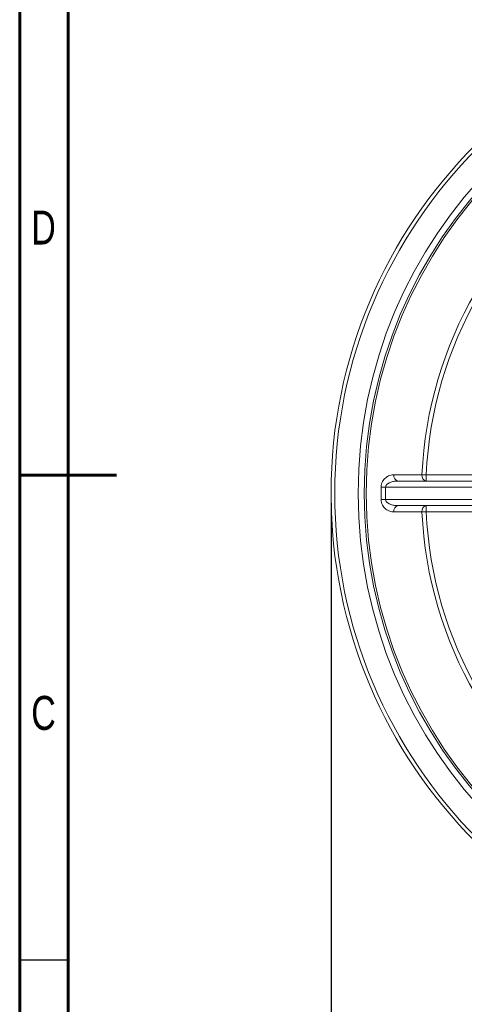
# Model space of a CAD drawing. Header units: inches. Extents: x 0.6 to 16.3, y 0.2 to 11.5.
# Tile 2 of 12: x 0.6 to 2.4, y 3.7 to 7.7. Entities that reach past the tile are written whole.
import ezdxf

# ---------------------------------------------------------------- set-up
doc = ezdxf.new("R2010")
doc.units = ezdxf.units.IN
doc.header["$MEASUREMENT"] = 0
doc.layers.add('FORMAT', color=7, linetype='Continuous')
doc.styles.add('SLDTEXTSTYLE0', font='TXT', dxfattribs={"width": 0.75})
doc.dimstyles.new('SLDDIMSTYLE0', dxfattribs={"dimtxt": 0.137795, "dimasz": 0.13, "dimexe": 0, "dimexo": 0.0625, "dimgap": 0.034449, "dimtad": 1, "dimlfac": 2, "dimrnd": 1e-09, "dimzin": 12, "dimdsep": 46, "dimlunit": 5, "dimtxsty": 'SLDTEXTSTYLE0', "dimsah": 1, "dimcen": 0.09, "dimadec": 0, "dimazin": 3, "dimtfac": 1, "dimtofl": 0, "dimtmove": 0, "dimatfit": 3, "dimfxl": 1, "dimfrac": 2, "dimtolj": 1, "dimtzin": 12, "dimarcsym": 0})

# ---------------------------------------------------------------- blocks, each defined once
blk = doc.blocks.new('_D')
at = {"layer": 'FORMAT'}
for p, q in [((1.8559, 5.7335), (1.8559, 2.6311)), ((5.8559, 5.7335), (5.8559, 2.6311)), ((1.8559, 2.6705), (5.8559, 2.6705))]:
    blk.add_line(p, q, dxfattribs=at)
for points in [[(1.8559, 2.6705), (1.9859, 2.6505), (1.9859, 2.6905)], [(5.8559, 2.6705), (5.7259, 2.6905), (5.7259, 2.6505)]]:
    blk.add_solid(points, dxfattribs=at)
at = {"layer": 'FORMAT', "char_height": 0.1378, "attachment_point": 1, "style": 'SLDTEXTSTYLE0'}
for s, insert in [('%%c', (3.7637, 2.8481)), ('8', (3.9715, 2.8502))]:
    blk.add_mtext(s, dxfattribs=dict(at, insert=insert))

msp = doc.modelspace()

# ---------------------------------------------------------------- linework, layer by layer
at = {"color": 7, "linetype": 'Continuous', "lineweight": 60}
for p, q in [((0.59055118, 0.19685039), (0.59055118, 11.49606299)), ((0.78740157, 0.39370079), (0.78740157, 11.2992126)), ((0.59055118, 5.84645669), (0.98425197, 5.84645669))]:
    msp.add_line(p, q, dxfattribs=at)
at = {"color": 7, "linetype": 'Continuous', "lineweight": 15}
for p, q in [((2.22549517, 5.8486495), (2.24257533, 5.8478555)), ((2.24257533, 5.8478555), (2.24257533, 5.82285551)), ((2.24257533, 5.8478555), (3.05798953, 5.8478555)), ((2.07775807, 5.79785551), (2.05944959, 5.79809571)), ((2.12869511, 5.82285551), (3.26136112, 5.82285551)), ((2.05944959, 5.7476153), (2.07775807, 5.74785551)), ((3.26136112, 5.72285551), (2.12869511, 5.72285551)), ((2.24257533, 5.72285551), (2.24257533, 5.69785551)), ((2.24257533, 5.69785551), (2.22549517, 5.69706151)), ((3.05798953, 5.69785551), (2.24257533, 5.69785551))]:
    msp.add_line(p, q, dxfattribs=at)
at = {"color": 8, "linetype": 'Continuous', "lineweight": 15}
for p, q in [((3.25408104, 5.79785551), (2.07775807, 5.79785551)), ((2.07775807, 5.74785551), (3.25408104, 5.74785551))]:
    msp.add_line(p, q, dxfattribs=at)
at = {"color": 7, "linetype": 'Continuous', "lineweight": 30}
msp.add_line((0.59055118, 3.87795276), (0.78740157, 3.87795276), dxfattribs=at)
at = {"color": 7, "linetype": 'Continuous', "lineweight": 15, "flags": 128}
for points in [[(2.1116126, 5.84859725), (2.14810622, 5.84861323), (2.22549517, 5.8486495)], [(2.22549517, 5.69706151), (2.18899993, 5.69707904), (2.1116126, 5.69711376)]]:
    msp.add_lwpolyline(points, dxfattribs=at)
at = {"color": 7, "linetype": 'Continuous', "lineweight": 15}
for radius in [2, 1.985, 1.89, 1.865, 1.85709853]:
    msp.add_circle((3.85594678, 5.77285551), radius, dxfattribs=at)
for centre, radius, start, end in [((3.85594678, 5.77285551), 1.63221234, 122.66156434, 177.33843566), ((3.85594678, 5.77285551), 1.61511381, 122.66156434, 177.33843566), ((2.13375976, 5.84475541), 0.02247791, 170.15890203, 256.97848625), ((2.24765467, 5.84477096), 0.02249637, 170.07218807, 256.95095342), ((2.13375976, 5.7009556), 0.02247791, 103.02151375, 189.84109797), ((2.24765467, 5.70094005), 0.02249637, 103.04904658, 189.92781193), ((3.85594678, 5.77285551), 1.63221234, 182.66156434, 237.33843566), ((3.85594678, 5.77285551), 1.61511381, 182.66156434, 237.33843566)]:
    msp.add_arc(centre, radius, start, end, dxfattribs=at)
msp.add_ellipse((3.95430075, 5.77285551), major_axis=(1.87670957, 0), ratio=0.9986594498, start_param=3.1282531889, end_param=3.1549321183, dxfattribs=at)
for points, knots in [([(2.11161267, 5.84859725), (2.10577191, 5.84859475), (2.09997656, 5.84761512), (2.08861193, 5.8436048), (2.08320352, 5.84065063), (2.07562883, 5.83439714), (2.07323653, 5.83202859), (2.06886101, 5.82671859), (2.0668407, 5.82372491), (2.06342238, 5.81717742), (2.06201555, 5.81360902), (2.06004781, 5.80603535), (2.05950349, 5.80213102), (2.05944956, 5.79809571)], [0, 0, 0, 0, 0.25, 0.25, 0.5, 0.5, 0.625, 0.625, 0.75, 0.75, 0.875, 0.875, 1, 1, 1, 1]), ([(2.07775814, 5.79785551), (2.07783234, 5.80063289), (2.0788884, 5.80327148), (2.08188044, 5.80768532), (2.0837769, 5.80951402), (2.08991951, 5.81426257), (2.09455659, 5.81644087), (2.10402967, 5.81980336), (2.10889802, 5.82095487), (2.11876514, 5.82248733), (2.1237204, 5.82285551), (2.1286951, 5.82285551)], [0, 0, 0, 0, 0.125, 0.125, 0.25, 0.25, 0.5, 0.5, 0.75, 0.75, 1, 1, 1, 1]), ([(2.05944956, 5.7476153), (2.0595035, 5.74357885), (2.06006468, 5.73958393), (2.0620425, 5.73202571), (2.06344357, 5.72848136), (2.06688892, 5.72190565), (2.06887931, 5.71896509), (2.07328129, 5.71363331), (2.07569997, 5.7112497), (2.08071426, 5.70712102), (2.08333334, 5.70534729), (2.08876604, 5.70230972), (2.09157711, 5.70105364), (2.10002805, 5.6980905), (2.10576956, 5.69711626), (2.11161267, 5.69711376)], [0, 0, 0, 0, 0.125, 0.125, 0.25, 0.25, 0.375, 0.375, 0.5, 0.5, 0.625, 0.625, 0.75, 0.75, 1, 1, 1, 1]), ([(2.1286951, 5.72285551), (2.12371781, 5.72285551), (2.11877088, 5.7232242), (2.10894314, 5.72474773), (2.10403262, 5.72590694), (2.09456165, 5.72926801), (2.08989707, 5.73146524), (2.08378484, 5.73619113), (2.08186638, 5.73803975), (2.07887286, 5.7424692), (2.07783224, 5.74508199), (2.07775814, 5.74785551)], [0, 0, 0, 0, 0.25, 0.25, 0.5, 0.5, 0.75, 0.75, 0.875, 0.875, 1, 1, 1, 1])]:
    msp.add_open_spline(points, degree=3, knots=knots, dxfattribs=at)
msp.add_open_spline([(2.05944956, 5.7476153), (2.05922467, 5.7644421), (2.05922467, 5.78126891), (2.05944956, 5.79809571)], degree=3, dxfattribs=at)

# ---------------------------------------------------------------- texts
at = {"color": 7, "linetype": 'Continuous', "lineweight": 0, "char_height": 0.13779528, "attachment_point": 2, "style": 'SLDTEXTSTYLE0'}
for s, insert in [('D', (0.68739747, 6.92112981)), ('C', (0.68754101, 4.95009891))]:
    msp.add_mtext(s, dxfattribs=dict(at, insert=insert))

# ---------------------------------------------------------------- dimensions: what is measured, and where the dimension line sits
at = {"layer": 'FORMAT'}
dim = msp.add_linear_dim(base=(5.85594678, 2.6704933), p1=(1.85594678, 5.77285551), p2=(5.85594678, 5.77285551), text='%%c<>', dimstyle='SLDDIMSTYLE0', dxfattribs=at)
dim.commit()
dim.dimension.update_dxf_attribs({"geometry": '_D', "text_midpoint": (3.91849268, 2.6704933), "dimtype": 160})

doc.saveas('drawing.dxf')
